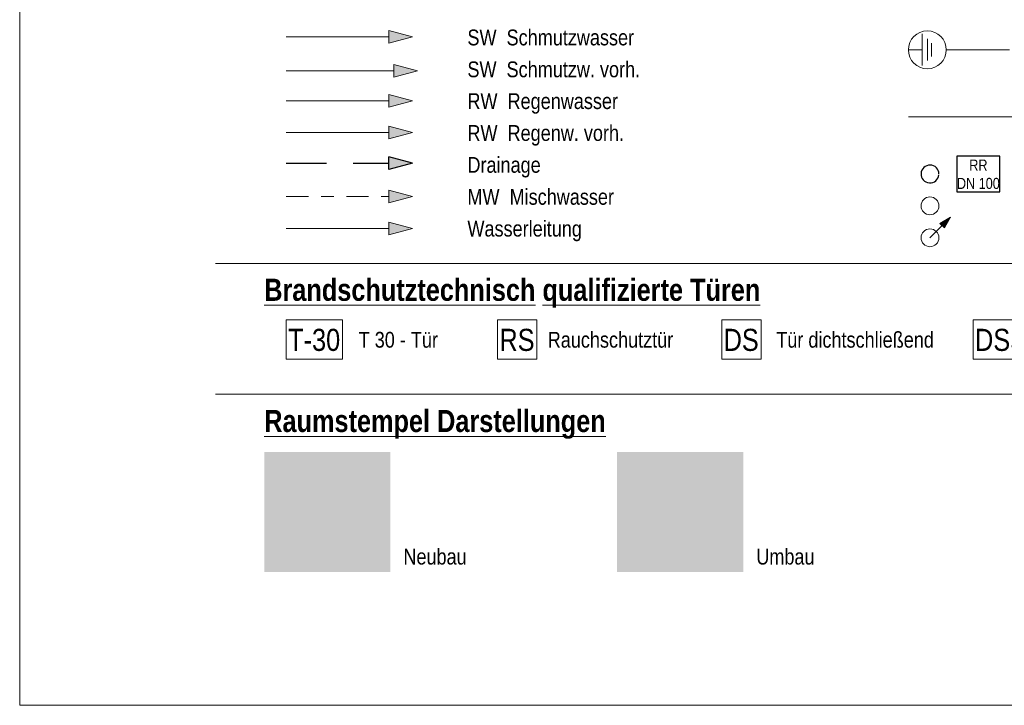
# Model space of a CAD drawing. Header units: metres. Extents: x -79 to 740, y -195 to 69.
# Tile 191 of 200: x 727.11 to 734.92, y -194.52 to -189.09. Entities that reach past the tile are written whole.
import ezdxf

# ---------------------------------------------------------------- set-up
doc = ezdxf.new("R2010")
doc.units = ezdxf.units.M
doc.header["$MEASUREMENT"] = 0
doc.linetypes.add('Strichlinie weit', pattern=[0.529167, 0.3175, -0.211667])
doc.linetypes.add('Strichpunktlinie', pattern=[0.335139, 0.176389, -0.088194, 0, -0.070556])
for name, color, linetype in [('00 Linien_Kreise_Splines', 7, 'Continuous'), ('00 Schraffuren', 7, 'Continuous'), ('Neubau_80 Raum Einfärbungen', 7, 'Continuous'), ('Neubau_90 Allgemein Beschriftung', 7, 'Continuous')]:
    doc.layers.add(name, color=color, linetype=linetype)
doc.styles.add('ERSTELLTER_STIL_1', font='ARIALN.TTF')
doc.styles.add('ERSTELLTER_STIL_2', font='ARIALN.TTF')
doc.linetypes.add('Schmutzwasserleitung', pattern='A,0,[2,995_ARC_240 MEN_GR_EG_2607011.Shx,S=0.00784,R=0,X=0,Y=0],-0.987778,0', length=0.987778)
doc.linetypes.add('Unterbrechungslinie', pattern='A,0,[5,995_ARC_240 MEN_GR_EG_2607011.Shx,S=0.00784,R=0,X=0,Y=0],-0.987779,0', length=0.987779)

msp = doc.modelspace()

# ---------------------------------------------------------------- hatches: boundary and pattern name
at = {"layer": '00 Linien_Kreise_Splines', "linetype": 'Continuous', "lineweight": 0, "true_color": 0x000000}
msp.add_hatch(color=18, dxfattribs=at).paths.add_polyline_path([(730.2274, -190.2225), (730.0408, -190.1725), (730.0408, -190.2725)])
at = {"layer": '00 Linien_Kreise_Splines', "linetype": 'Continuous', "lineweight": 18}
msp.add_hatch(color=5, dxfattribs=at).paths.add_polyline_path([(730.2274, -190.7402), (730.0408, -190.6902), (730.0408, -190.7902)])
at = {"layer": '00 Linien_Kreise_Splines', "linetype": 'Continuous', "lineweight": 18, "true_color": 0xa85100}
msp.add_hatch(color=34, dxfattribs=at).paths.add_polyline_path([(734.4918, -190.6511), (734.4081, -190.6994), (734.4435, -190.7347)])
at = {"layer": '00 Schraffuren', "linetype": 'Continuous', "lineweight": 18, "true_color": 0xa85100}
for points in [[(730.2274, -189.2225), (730.0408, -189.1725), (730.0408, -189.2725)], [(730.2667, -189.4923), (730.0801, -189.4423), (730.0801, -189.5423)]]:
    msp.add_hatch(color=34, dxfattribs=at).paths.add_polyline_path(points)
at = {"layer": '00 Schraffuren', "linetype": 'Continuous', "lineweight": 18, "true_color": 0x00a8ff}
for points in [[(730.2274, -189.7285), (730.0408, -189.6785), (730.0408, -189.7785)], [(730.2274, -189.981), (730.0408, -189.931), (730.0408, -190.031)]]:
    msp.add_hatch(color=140, dxfattribs=at).paths.add_polyline_path(points)
at = {"layer": '00 Schraffuren', "linetype": 'Continuous', "lineweight": 18, "true_color": 0x6d007e}
msp.add_hatch(color=206, dxfattribs=at).paths.add_polyline_path([(730.2274, -190.486), (730.0408, -190.436), (730.0408, -190.536)])
at = {"layer": 'Neubau_80 Raum Einfärbungen', "linetype": 'Continuous', "lineweight": 0, "true_color": 0x2a201c}
msp.add_hatch(color=250, dxfattribs=at).paths.add_polyline_path([(729.0525, -192.5107), (730.0525, -192.5107), (730.0525, -193.4607), (729.0525, -193.4607)])
at = {"layer": 'Neubau_80 Raum Einfärbungen', "linetype": 'Continuous', "lineweight": 0, "true_color": 0x272a1c}
msp.add_hatch(color=250, dxfattribs=at).paths.add_polyline_path([(731.8494, -192.5107), (732.8494, -192.5107), (732.8494, -193.4607), (731.8494, -193.4607)])

# ---------------------------------------------------------------- linework, layer by layer
at = {"layer": '00 Linien_Kreise_Splines', "color": 30, "linetype": 'Continuous', "lineweight": 18, "true_color": 0xff7300}
for p, q in [((727.1144, -194.5164), (727.1144, -174.7289)), ((739.8822, -194.5164), (727.1144, -194.5164))]:
    msp.add_line(p, q, dxfattribs=at)
at = {"layer": '00 Linien_Kreise_Splines', "color": 114, "linetype": 'Continuous', "lineweight": 18, "true_color": 0x00a851}
for p, q in [((734.2684, -189.1994), (734.2684, -189.4494)), ((734.3084, -189.2394), (734.3084, -189.4094)), ((734.3409, -189.2719), (734.3409, -189.3769)), ((734.1584, -189.3241), (734.2684, -189.3244)), ((734.4584, -189.3265), (734.9583, -189.3265))]:
    msp.add_line(p, q, dxfattribs=at)
at = {"layer": '00 Linien_Kreise_Splines', "color": 12, "linetype": 'Unterbrechungslinie', "lineweight": 18, "true_color": 0xcd0000}
msp.add_line((734.1584, -189.8554), (735.2058, -189.8554), dxfattribs=at)
at = {"layer": '00 Linien_Kreise_Splines', "color": 7, "linetype": 'Continuous', "lineweight": 25}
for p, q in [((730.0408, -190.2725), (730.0408, -190.1725)), ((730.2274, -190.2225), (730.0408, -190.1725)), ((730.2274, -190.2225), (730.0408, -190.2725))]:
    msp.add_line(p, q, dxfattribs=at)
at = {"layer": '00 Linien_Kreise_Splines', "color": 7, "linetype": 'Strichlinie weit', "lineweight": 25}
msp.add_line((729.2274, -190.2225), (730.0408, -190.2225), dxfattribs=at)
at = {"layer": '00 Linien_Kreise_Splines', "color": 5, "linetype": 'Continuous', "lineweight": 18}
for p, q in [((730.0408, -190.7902), (730.0408, -190.6902)), ((730.2274, -190.7402), (730.0408, -190.6902)), ((729.2274, -190.7402), (730.0408, -190.7402)), ((730.2274, -190.7402), (730.0408, -190.7902))]:
    msp.add_line(p, q, dxfattribs=at)
at = {"layer": '00 Linien_Kreise_Splines', "color": 34, "linetype": 'Continuous', "lineweight": 18, "true_color": 0xa85100}
for p, q in [((734.3292, -190.8136), (734.4258, -190.7171)), ((734.4918, -190.6511), (734.4081, -190.6994)), ((734.4435, -190.7347), (734.4081, -190.6994)), ((734.4918, -190.6511), (734.4435, -190.7347))]:
    msp.add_line(p, q, dxfattribs=at)
at = {"layer": '00 Linien_Kreise_Splines', "color": 7, "linetype": 'Continuous', "lineweight": 13}
for p, q in [((728.666, -191.0166), (737.916, -191.0166)), ((728.666, -192.0524), (737.916, -192.0524))]:
    msp.add_line(p, q, dxfattribs=at)
at = {"layer": '00 Schraffuren', "color": 34, "linetype": 'Continuous', "lineweight": 18, "true_color": 0xa85100}
for p, q in [((730.0408, -189.2725), (730.0408, -189.1725)), ((730.2274, -189.2225), (730.0408, -189.1725)), ((730.2274, -189.2225), (730.0408, -189.2725)), ((730.0801, -189.5423), (730.0801, -189.4423)), ((730.2667, -189.4923), (730.0801, -189.4423)), ((730.2667, -189.4923), (730.0801, -189.5423))]:
    msp.add_line(p, q, dxfattribs=at)
at = {"layer": '00 Schraffuren', "color": 140, "linetype": 'Continuous', "lineweight": 18, "true_color": 0x00a8ff}
for p, q in [((730.0408, -189.7785), (730.0408, -189.6785)), ((730.2274, -189.7285), (730.0408, -189.6785)), ((730.2274, -189.7285), (730.0408, -189.7785)), ((730.0408, -190.031), (730.0408, -189.931)), ((730.2274, -189.981), (730.0408, -189.931)), ((730.2274, -189.981), (730.0408, -190.031))]:
    msp.add_line(p, q, dxfattribs=at)
at = {"layer": '00 Schraffuren', "color": 206, "linetype": 'Continuous', "lineweight": 18, "true_color": 0x6d007e}
for p, q in [((730.0408, -190.536), (730.0408, -190.436)), ((730.2274, -190.486), (730.0408, -190.436)), ((730.2274, -190.486), (730.0408, -190.536))]:
    msp.add_line(p, q, dxfattribs=at)
at = {"layer": '00 Schraffuren', "color": 34, "linetype": 'Continuous', "lineweight": 18, "true_color": 0xa85100, "flags": 128}
msp.add_lwpolyline([(729.2274, -189.2225), (730.0408, -189.2225)], dxfattribs=at)
at = {"layer": '00 Schraffuren', "color": 34, "linetype": 'Schmutzwasserleitung', "lineweight": 18, "true_color": 0xa85100, "flags": 128}
msp.add_lwpolyline([(729.2274, -189.4923), (730.0801, -189.4923)], dxfattribs=at)
at = {"layer": '00 Schraffuren', "color": 140, "linetype": 'Continuous', "lineweight": 18, "true_color": 0x00a8ff, "flags": 128}
msp.add_lwpolyline([(730.0408, -189.7285), (729.2274, -189.7285)], dxfattribs=at)
at = {"layer": '00 Schraffuren', "color": 140, "linetype": 'Schmutzwasserleitung', "lineweight": 18, "true_color": 0x00a8ff, "flags": 128}
msp.add_lwpolyline([(729.2274, -189.981), (730.0408, -189.981)], dxfattribs=at)
at = {"layer": '00 Schraffuren', "color": 206, "linetype": 'Strichpunktlinie', "lineweight": 18, "true_color": 0x6d007e, "flags": 128}
msp.add_lwpolyline([(729.2274, -190.486), (730.0408, -190.486)], dxfattribs=at)
at = {"layer": '00 Schraffuren', "color": 114, "linetype": 'Continuous', "lineweight": 18, "true_color": 0x00a851}
msp.add_circle((734.3084, -189.3253), 0.15, dxfattribs=at)
at = {"layer": '00 Schraffuren', "color": 34, "linetype": 'Continuous', "lineweight": 18, "true_color": 0xa85100}
for centre in [(734.3292, -190.5611), (734.3292, -190.8136)]:
    msp.add_circle(centre, 0.0707, dxfattribs=at)
at = {"layer": '00 Schraffuren', "color": 7, "linetype": 'Continuous', "lineweight": 25}
msp.add_arc((734.3292, -190.3086), 0.0707, 0, 354.63045, dxfattribs=at)
at = {"layer": 'Neubau_90 Allgemein Beschriftung', "color": 7, "linetype": 'Continuous', "lineweight": 25, "flags": 128}
msp.add_lwpolyline([(734.5415, -190.4504), (734.8841, -190.4504), (734.8841, -190.1669), (734.5415, -190.1669), (734.5415, -190.4504)], close=True, dxfattribs=at)
at = {"layer": 'Neubau_90 Allgemein Beschriftung', "color": 1, "linetype": 'Continuous', "lineweight": 18, "flags": 128}
for points in [[(729.2274, -191.7761), (729.6739, -191.7761), (729.6739, -191.4626), (729.2274, -191.4626), (729.2274, -191.7761)], [(730.9018, -191.7761), (731.2131, -191.7761), (731.2131, -191.4626), (730.9018, -191.4626), (730.9018, -191.7761)], [(732.6786, -191.7761), (732.9899, -191.7761), (732.9899, -191.4626), (732.6786, -191.4626), (732.6786, -191.7761)], [(734.6714, -191.7761), (735.1179, -191.7761), (735.1179, -191.4626), (734.6714, -191.4626), (734.6714, -191.7761)]]:
    msp.add_lwpolyline(points, close=True, dxfattribs=at)

# ---------------------------------------------------------------- texts
at = {"layer": 'Neubau_90 Allgemein Beschriftung', "color": 7, "linetype": 'Continuous', "lineweight": 13}
for s, insert, char_height, attachment_point, style in [('\\A1;{\\pql;\\fArial Narrow|b0|i0|c0|p0;\\W1.000000;SW  Schmutzwasser}', (730.6631, -189.2916), 0.125, 7, 'ERSTELLTER_STIL_2'), ('\\A1;{\\pql;\\fArial Narrow|b0|i0|c0|p0;\\W1.000000;SW  Schmutzw. vorh.}', (730.6631, -189.5441), 0.125, 7, 'ERSTELLTER_STIL_2'), ('\\A1;{\\pql;\\fArial Narrow|b0|i0|c0|p0;\\W1.000000;RW  Regenwasser}', (730.6631, -189.8316), 0.125, 7, 'ERSTELLTER_STIL_2'), ('\\A1;{\\pql;\\fArial Narrow|b0|i0|c0|p0;\\W1.000000;RW  Regenw. vorh.}', (730.6631, -190.0841), 0.125, 7, 'ERSTELLTER_STIL_2'), ('\\A1;{\\pql;\\fArial Narrow|b0|i0|c0|p0;\\W1.000000;Drainage}', (730.6631, -190.3366), 0.125, 7, 'ERSTELLTER_STIL_2'), ('\\A1;{\\pql;\\fArial Narrow|b0|i0|c0|p0;\\W1.000000;MW  Mischwasser}', (730.6631, -190.554), 0.125, 7, 'ERSTELLTER_STIL_2'), ('\\A1;{\\pql;\\fArial Narrow|b0|i0|c0|p0;\\W1.000000;Wasserleitung}', (730.6631, -190.8415), 0.125, 7, 'ERSTELLTER_STIL_2'), ('\\A1;{\\pql;\\fArial Narrow|b1|i0|c0|p0;\\L\\W1.000000;\\LB\\fArial Narrow|b1|i0|c0|p0;\\W1.000000;randschutztechnisch\\fArial Narrow|b1|i0|c0|p0;\\W1.000000; \\fArial Narrow|b1|i0|c0|p0;\\W1.000000;qualifizierte\\fArial Narrow|b1|i0|c0|p0;\\W1.000000; T\\fArial Narrow|b1|i0|c0|p0;\\W1.000000;üren}', (729.0525, -191.1383), 0.175, 1, 'ERSTELLTER_STIL_1'), ('\\A1;{\\pql;\\fArial Narrow|b0|i0|c0|p0;\\W1.000000;T 30 - Tür}', (729.801, -191.6857), 0.125, 7, 'ERSTELLTER_STIL_2'), ('\\A1;{\\pql;\\fArial Narrow|b0|i0|c0|p0;\\W1.000000;Rauchschutztür}', (731.2996, -191.6856), 0.125, 7, 'ERSTELLTER_STIL_2'), ('\\A1;{\\pql;\\fArial Narrow|b0|i0|c0|p0;\\W1.000000;Tür dicht\\fArial Narrow|b0|i0|c0|p0;\\W1.000000;schließend}', (733.1106, -191.6856), 0.125, 7, 'ERSTELLTER_STIL_2'), ('\\A1;{\\pql;\\fArial Narrow|b1|i0|c0|p0;\\L\\W1.000000;\\LRaumstempel Darstellungen}', (729.0525, -192.1772), 0.175, 1, 'ERSTELLTER_STIL_1'), ('\\A1;{\\pql;\\fArial Narrow|b0|i0|c0|p0;\\W1.000000;Neubau}', (730.1556, -193.4033), 0.125, 7, 'ERSTELLTER_STIL_2'), ('\\A1;{\\pql;\\fArial Narrow|b0|i0|c0|p0;\\W1.000000;Umbau}', (732.9525, -193.4034), 0.125, 7, 'ERSTELLTER_STIL_2')]:
    msp.add_mtext(s, dxfattribs=dict(at, insert=insert, char_height=char_height, attachment_point=attachment_point, style=style))
at = {"layer": 'Neubau_90 Allgemein Beschriftung', "color": 7, "linetype": 'Continuous', "lineweight": 25, "insert": (734.7128, -190.3113), "char_height": 0.0875, "attachment_point": 5, "line_spacing_factor": 0.992273, "style": 'ERSTELLTER_STIL_2'}
msp.add_mtext('\\A1;{\\pqc;\\fArial Narrow|b0|i0|c0|p0;\\W1.000000;RR\\P\\pqc;\\fArial Narrow|b0|i0|c0|p0;\\W1.000000;DN 100}', dxfattribs=at)
at = {"layer": 'Neubau_90 Allgemein Beschriftung', "color": 1, "linetype": 'Continuous', "lineweight": 18, "char_height": 0.175, "attachment_point": 7, "style": 'ERSTELLTER_STIL_2'}
for s, insert in [('\\A1;{\\pql;\\fArial Narrow|b0|i0|c0|p0;\\W1.000000;T-30}', (729.2424, -191.7122)), ('\\A1;{\\pql;\\fArial Narrow|b0|i0|c0|p0;\\W1.000000;RS}', (730.9168, -191.7122)), ('\\A1;{\\pql;\\fArial Narrow|b0|i0|c0|p0;\\W1.000000;DS}', (732.6936, -191.7122)), ('\\A1;{\\pql;\\fArial Narrow|b0|i0|c0|p0;\\W1.000000;D\\fArial Narrow|b0|i0|c0|p0;\\W1.000000;S\\fArial Narrow|b0|i0|c0|p0;\\W1.000000;S}', (734.6864, -191.7122))]:
    msp.add_mtext(s, dxfattribs=dict(at, insert=insert))

doc.saveas('drawing.dxf')
